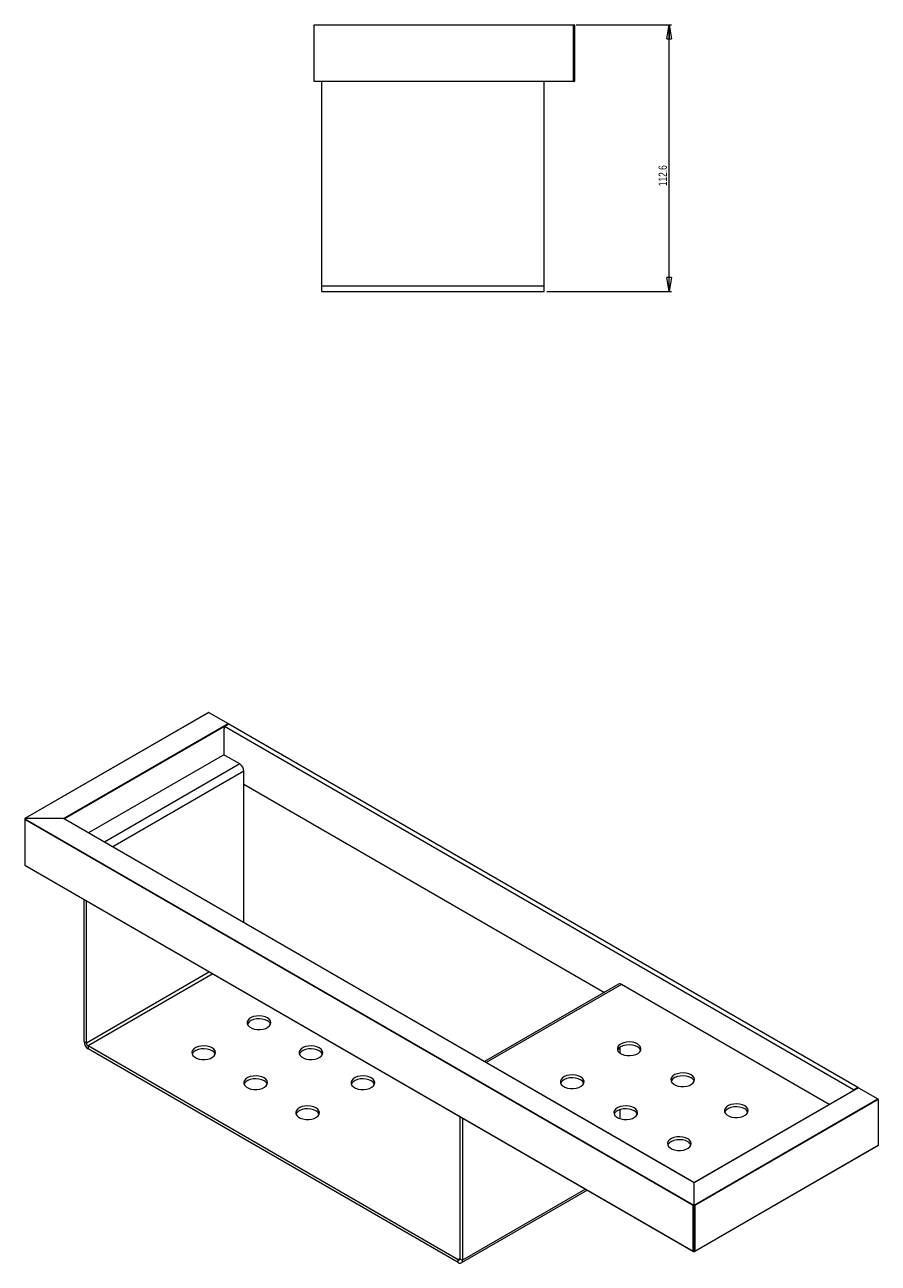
# Model space of a CAD drawing. Header units: millimetres. Extents: x -515 to 471, y -7 to 515.
# Tile 2 of 2: x 110 to 471, y -7 to 515. Entities that reach past the tile are written whole.
import ezdxf

# ---------------------------------------------------------------- set-up
doc = ezdxf.new("R2010")
doc.units = ezdxf.units.MM
doc.styles.add('SLDTEXTSTYLE0', font='TXT', dxfattribs={"width": 0.75})
doc.dimstyles.new('SLDDIMSTYLE1', dxfattribs={"dimtxt": 3.5, "dimasz": 6, "dimexe": 0, "dimexo": 0.0625, "dimgap": 0.875, "dimtad": 1, "dimtoh": 1, "dimdec": 1, "dimrnd": 1e-09, "dimzin": 12, "dimdsep": 46, "dimtxsty": 'SLDTEXTSTYLE0', "dimblk1": 'CLOSED', "dimblk2": 'CLOSED', "dimsah": 1, "dimcen": 0.09, "dimadec": 0, "dimazin": 0, "dimtfac": 1, "dimtofl": 0, "dimtmove": 0, "dimatfit": 3, "dimldrblk": 'CLOSED', "dimfxl": 1, "dimfrac": 2, "dimtolj": 1, "dimtzin": 12, "dimarcsym": 0})

# ---------------------------------------------------------------- blocks, each defined once
blk = doc.blocks.new('_CLOSED')
at = {"color": 0, "linetype": 'ByBlock', "lineweight": -2}
for p, q in [((-1, 0.166667), (0, 0)), ((-1, 0.166667), (-1, -0.166667)), ((0, 0), (-1, -0.166667)), ((0, 0), (-1, 0))]:
    blk.add_line(p, q, dxfattribs=at)
blk = doc.blocks.new('*D4')
at = {"color": 7, "linetype": 'Continuous', "lineweight": 0}
for p, q in [((343.27, 515.4), (383.55, 515.4)), ((382.55, 402.8), (382.55, 515.4)), ((330.8, 402.8), (383.55, 402.8))]:
    blk.add_line(p, q, dxfattribs=at)
at = {"color": 7, "linetype": 'Continuous', "lineweight": 0, "xscale": 6, "yscale": 6}
for p, rotation in [((382.55, 515.4, 0.1), 90), ((382.55, 402.8, 0.1), 270)]:
    blk.add_blockref('_CLOSED', p, dxfattribs=dict(at, rotation=rotation))
at = {"color": 7, "linetype": 'Continuous', "lineweight": 0, "insert": (378.04, 447.32), "char_height": 3.5, "attachment_point": 1, "rotation": 90, "style": 'SLDTEXTSTYLE0'}
blk.add_mtext('112.6', dxfattribs=at)

msp = doc.modelspace()

# ---------------------------------------------------------------- linework, layer by layer
at = {"color": 7, "linetype": 'Continuous', "lineweight": 15}
for p, q in [((232.553, 515.203), (232.553, 515.403)), ((232.553, 515.403), (342.27, 515.403)), ((232.553, 491.603), (232.553, 515.203)), ((342.07, 515.203), (232.553, 515.203)), ((342.27, 515.403), (342.07, 515.203)), ((342.07, 491.603), (342.07, 515.203)), ((342.27, 491.403), (342.27, 515.403)), ((342.27, 515.403), (342.353, 515.403)), ((342.553, 515.203), (342.553, 491.603)), ((232.553, 491.403), (232.553, 491.603)), ((232.553, 491.603), (342.07, 491.603)), ((342.27, 491.403), (232.553, 491.403)), ((235.803, 405.303), (235.803, 491.403)), ((329.803, 405.303), (329.803, 491.403)), ((342.07, 491.603), (342.27, 491.403)), ((342.353, 491.403), (342.27, 491.403)), ((235.803, 405.303), (329.803, 405.303)), ((235.803, 402.803), (235.803, 405.303)), ((235.803, 402.803), (329.803, 402.803)), ((329.803, 402.803), (329.803, 405.303)), ((187.986, 225.224), (110.446, 180.461)), ((188.086, 225.214), (110.504, 180.427)), ((188.086, 225.214), (196.289, 220.479)), ((126.851, 180.393), (196.289, 220.479)), ((196.571, 220.315), (194.804, 219.295)), ((462.161, 66.994), (196.571, 220.315)), ((194.804, 218.642), (194.521, 218.478)), ((194.521, 218.478), (194.804, 218.315)), ((194.804, 218.315), (194.804, 219.295)), ((460.393, 65.974), (194.804, 219.295)), ((202.971, 136.518), (202.971, 200.413)), ((202.971, 194.983), (355.22, 107.092)), ((110.446, 180.461), (110.446, 180.23)), ((110.446, 180.23), (110.446, 160.729)), ((110.504, 180.359), (392.947, 17.309)), ((392.664, 17.145), (110.504, 180.033)), ((110.504, 180.033), (110.504, 160.762)), ((393.006, 26.745), (126.851, 180.393)), ((393.006, 26.813), (127.051, 180.345)), ((110.446, 160.729), (392.806, -2.274)), ((110.504, 160.762), (392.664, -2.125)), ((135.442, 86.308), (135.442, 146.298)), ((136.503, 85.696), (136.503, 145.686)), ((361.173, 110.528), (304.582, 77.859)), ((135.442, 86.308), (136.503, 85.696)), ((293.48, -5.742), (137.21, 84.471)), ((137.21, 84.471), (137.21, 83.246)), ((361.716, 83.848), (361.716, 81.445)), ((293.48, -6.967), (137.21, 83.246)), ((462.344, 66.841), (393.006, 26.813)), ((462.444, 66.831), (393.006, 26.745)), ((462.161, 66.994), (460.393, 65.974)), ((460.393, 65.974), (460.393, 65.715)), ((462.161, 66.994), (462.161, 66.735)), ((462.444, 66.831), (470.646, 62.096)), ((361.716, 57.601), (361.716, 53.81)), ((393.064, 17.309), (470.646, 62.096)), ((470.787, 61.851), (393.347, 17.145)), ((470.787, 61.851), (470.787, 42.58)), ((294.188, 54.657), (294.188, -5.334)), ((295.248, 54.044), (295.248, -5.946)), ((393.206, -2.274), (470.746, 42.489)), ((393.347, -2.125), (470.787, 42.58)), ((294.73, -7.091), (347.94, 23.626)), ((392.664, -2.125), (392.664, 17.145)), ((393.347, 17.145), (393.347, -2.125)), ((293.48, -6.967), (293.48, -5.742)), ((294.188, -5.334), (295.248, -5.946))]:
    msp.add_line(p, q, dxfattribs=at)
at = {"color": 8, "linetype": 'Continuous', "lineweight": 15}
for p, q in [((194.804, 219.295), (127.192, 180.264)), ((201.203, 203.475), (144.094, 170.507)), ((202.971, 200.413), (147.629, 168.465)), ((188.462, 115.691), (136.503, 85.696)), ((189.876, 114.874), (137.21, 84.471)), ((362.423, 110.405), (305.314, 77.436)), ((347.207, 24.049), (295.248, -5.946)), ((294.188, -5.334), (293.48, -5.742))]:
    msp.add_line(p, q, dxfattribs=at)
at = {"color": 142, "linetype": 'Continuous', "lineweight": 0, "true_color": 0x0080c0}
for p, q in [((194.521, 218.478), (194.521, 207.114)), ((193.778, 206.945), (137.376, 174.385)), ((201.203, 203.475), (195.193, 206.945)), ((126.851, 180.393), (110.646, 180.393)), ((450.115, 59.781), (362.423, 110.405)), ((393.006, 26.813), (393.006, 26.745)), ((393.006, 26.745), (393.006, 26.813)), ((393.006, 17.39), (393.006, 26.745)), ((393.006, 17.39), (393.006, -2.207))]:
    msp.add_line(p, q, dxfattribs=at)
at = {"color": 7, "linetype": 'Continuous', "lineweight": 15, "flags": 128}
for points in [[(212.87, 96.309), (211.88, 96.752), (210.73, 97.04), (209.492, 97.153), (208.244, 97.085), (207.065, 96.84), (206.028, 96.433), (205.199, 95.89), (204.63, 95.245), (204.357, 94.539), (204.396, 93.816), (204.746, 93.121), (205.384, 92.499), (206.27, 91.987), (207.349, 91.619), (208.553, 91.417), (209.805, 91.394), (211.028, 91.552), (212.145, 91.88), (213.085, 92.359), (213.79, 92.957), (214.214, 93.638), (214.332, 94.358), (214.136, 95.073), (213.638, 95.737), (212.87, 96.309)], [(212.87, 95.084), (211.88, 95.527), (210.73, 95.815), (209.492, 95.928), (208.244, 95.86), (207.065, 95.615), (206.028, 95.208), (205.199, 94.665), (204.63, 94.021), (204.449, 93.655)], [(189.536, 83.654), (188.545, 84.098), (187.395, 84.385), (186.157, 84.498), (184.909, 84.43), (183.73, 84.185), (182.694, 83.779), (181.865, 83.236), (181.296, 82.591), (181.022, 81.885), (181.062, 81.162), (181.411, 80.467), (182.049, 79.844), (182.936, 79.333), (184.014, 78.964), (185.218, 78.762), (186.471, 78.74), (187.694, 78.898), (188.811, 79.226), (189.751, 79.705), (190.455, 80.303), (190.88, 80.984), (190.998, 81.704), (190.802, 82.419), (190.304, 83.083), (189.536, 83.654)], [(234.791, 83.654), (233.8, 84.098), (232.65, 84.385), (231.412, 84.498), (230.164, 84.43), (228.985, 84.185), (227.948, 83.779), (227.12, 83.236), (226.551, 82.591), (226.277, 81.885), (226.317, 81.162), (226.666, 80.467), (227.304, 79.844), (228.19, 79.333), (229.269, 78.964), (230.473, 78.762), (231.726, 78.74), (232.949, 78.898), (234.065, 79.226), (235.006, 79.705), (235.71, 80.303), (236.135, 80.984), (236.253, 81.704), (236.056, 82.419), (235.559, 83.083), (234.791, 83.654)], [(369.141, 85.3), (368.151, 85.744), (367, 86.031), (365.762, 86.144), (364.515, 86.076), (363.335, 85.831), (362.299, 85.424), (361.47, 84.881), (360.901, 84.237), (360.628, 83.531), (360.667, 82.808), (361.017, 82.113), (361.655, 81.49), (362.541, 80.978), (363.62, 80.61), (364.823, 80.408), (366.076, 80.385), (367.299, 80.543), (368.416, 80.872), (369.356, 81.35), (370.06, 81.949), (370.485, 82.629), (370.603, 83.35), (370.407, 84.064), (369.909, 84.728), (369.141, 85.3)], [(369.141, 84.075), (368.151, 84.519), (367, 84.806), (365.762, 84.919), (364.515, 84.851), (363.335, 84.606), (362.299, 84.199), (361.47, 83.657), (360.901, 83.012), (360.719, 82.647)], [(189.536, 82.43), (188.545, 82.873), (187.395, 83.16), (186.157, 83.274), (184.909, 83.206), (183.73, 82.96), (182.694, 82.554), (181.865, 82.011), (181.296, 81.366), (181.114, 81.001)], [(234.791, 82.43), (233.8, 82.873), (232.65, 83.16), (231.412, 83.274), (230.164, 83.206), (228.985, 82.96), (227.948, 82.554), (227.12, 82.011), (226.551, 81.366), (226.369, 81.001)], [(211.456, 71), (210.466, 71.444), (209.315, 71.731), (208.078, 71.844), (206.83, 71.776), (205.651, 71.531), (204.614, 71.124), (203.785, 70.581), (203.216, 69.937), (202.943, 69.231), (202.982, 68.508), (203.332, 67.813), (203.97, 67.19), (204.856, 66.678), (205.935, 66.31), (207.138, 66.108), (208.391, 66.085), (209.614, 66.243), (210.731, 66.572), (211.671, 67.05), (212.376, 67.649), (212.8, 68.329), (212.918, 69.05), (212.722, 69.764), (212.224, 70.428), (211.456, 71)], [(211.456, 69.775), (210.466, 70.219), (209.315, 70.506), (208.078, 70.619), (206.83, 70.551), (205.651, 70.306), (204.614, 69.899), (203.785, 69.357), (203.216, 68.712), (203.034, 68.347)], [(256.711, 71), (255.721, 71.444), (254.57, 71.731), (253.332, 71.844), (252.085, 71.776), (250.905, 71.531), (249.869, 71.124), (249.04, 70.581), (248.471, 69.937), (248.198, 69.231), (248.237, 68.508), (248.587, 67.813), (249.225, 67.19), (250.111, 66.678), (251.19, 66.31), (252.393, 66.108), (253.646, 66.085), (254.869, 66.243), (255.986, 66.572), (256.926, 67.05), (257.63, 67.649), (258.055, 68.329), (258.173, 69.05), (257.977, 69.764), (257.479, 70.428), (256.711, 71)], [(256.711, 69.775), (255.721, 70.219), (254.57, 70.506), (253.332, 70.619), (252.085, 70.551), (250.905, 70.306), (249.869, 69.899), (249.04, 69.357), (248.471, 68.712), (248.289, 68.347)], [(345.099, 71.421), (344.109, 71.865), (342.959, 72.152), (341.721, 72.265), (340.473, 72.197), (339.294, 71.952), (338.257, 71.545), (337.428, 71.003), (336.859, 70.358), (336.586, 69.652), (336.625, 68.929), (336.975, 68.234), (337.613, 67.611), (338.499, 67.099), (339.578, 66.731), (340.782, 66.529), (342.034, 66.507), (343.257, 66.664), (344.374, 66.993), (345.314, 67.471), (346.019, 68.07), (346.443, 68.75), (346.561, 69.471), (346.365, 70.185), (345.867, 70.849), (345.099, 71.421)], [(345.099, 70.196), (344.109, 70.64), (342.959, 70.927), (341.721, 71.04), (340.473, 70.972), (339.294, 70.727), (338.257, 70.32), (337.428, 69.778), (336.859, 69.133), (336.678, 68.768)], [(391.768, 72.238), (390.778, 72.681), (389.628, 72.968), (388.39, 73.082), (387.142, 73.013), (385.963, 72.768), (384.926, 72.362), (384.097, 71.819), (383.528, 71.174), (383.255, 70.468), (383.294, 69.745), (383.644, 69.05), (384.282, 68.427), (385.168, 67.916), (386.247, 67.548), (387.451, 67.346), (388.703, 67.323), (389.926, 67.481), (391.043, 67.809), (391.983, 68.288), (392.688, 68.886), (393.112, 69.567), (393.23, 70.287), (393.034, 71.002), (392.536, 71.666), (391.768, 72.238)], [(391.768, 71.013), (390.778, 71.456), (389.628, 71.744), (388.39, 71.857), (387.142, 71.789), (385.963, 71.544), (384.926, 71.137), (384.097, 70.594), (383.528, 69.949), (383.347, 69.584)], [(233.376, 58.346), (232.386, 58.789), (231.236, 59.077), (229.998, 59.19), (228.75, 59.122), (227.571, 58.877), (226.534, 58.47), (225.705, 57.927), (225.136, 57.282), (224.863, 56.576), (224.902, 55.853), (225.252, 55.158), (225.89, 54.536), (226.776, 54.024), (227.855, 53.656), (229.059, 53.454), (230.311, 53.431), (231.535, 53.589), (232.651, 53.917), (233.591, 54.396), (234.296, 54.994), (234.72, 55.675), (234.838, 56.395), (234.642, 57.11), (234.145, 57.774), (233.376, 58.346)], [(233.376, 57.121), (232.386, 57.564), (231.236, 57.852), (229.998, 57.965), (228.75, 57.897), (227.571, 57.652), (226.534, 57.245), (225.705, 56.702), (225.136, 56.058), (224.955, 55.692)], [(367.727, 58.359), (366.736, 58.802), (365.586, 59.089), (364.348, 59.203), (363.1, 59.135), (361.921, 58.889), (360.885, 58.483), (360.056, 57.94), (359.487, 57.295), (359.213, 56.589), (359.253, 55.866), (359.602, 55.171), (360.24, 54.548), (361.127, 54.037), (362.205, 53.669), (363.409, 53.467), (364.662, 53.444), (365.885, 53.602), (367.002, 53.93), (367.942, 54.409), (368.646, 55.007), (369.071, 55.688), (369.189, 56.408), (368.993, 57.123), (368.495, 57.787), (367.727, 58.359)], [(367.727, 57.134), (366.736, 57.577), (365.586, 57.865), (364.348, 57.978), (363.1, 57.91), (361.921, 57.665), (360.885, 57.258), (360.056, 56.715), (359.487, 56.071), (359.305, 55.705)], [(414.396, 59.175), (413.405, 59.618), (412.255, 59.906), (411.017, 60.019), (409.769, 59.951), (408.59, 59.706), (407.554, 59.299), (406.725, 58.756), (406.156, 58.112), (405.882, 57.406), (405.922, 56.682), (406.271, 55.988), (406.909, 55.365), (407.796, 54.853), (408.874, 54.485), (410.078, 54.283), (411.331, 54.26), (412.554, 54.418), (413.671, 54.747), (414.611, 55.225), (415.315, 55.824), (415.74, 56.504), (415.858, 57.225), (415.662, 57.939), (415.164, 58.603), (414.396, 59.175)], [(414.396, 57.95), (413.405, 58.394), (412.255, 58.681), (411.017, 58.794), (409.769, 58.726), (408.59, 58.481), (407.554, 58.074), (406.725, 57.532), (406.156, 56.887), (405.974, 56.522)], [(390.354, 45.296), (389.364, 45.74), (388.213, 46.027), (386.976, 46.14), (385.728, 46.072), (384.549, 45.827), (383.512, 45.42), (382.683, 44.878), (382.114, 44.233), (381.841, 43.527), (381.88, 42.804), (382.23, 42.109), (382.868, 41.486), (383.754, 40.974), (384.833, 40.606), (386.036, 40.404), (387.289, 40.381), (388.512, 40.539), (389.629, 40.868), (390.569, 41.346), (391.274, 41.945), (391.698, 42.625), (391.816, 43.346), (391.62, 44.06), (391.122, 44.724), (390.354, 45.296)], [(390.354, 44.071), (389.364, 44.515), (388.213, 44.802), (386.976, 44.915), (385.728, 44.847), (384.549, 44.602), (383.512, 44.195), (382.683, 43.653), (382.114, 43.008), (381.932, 42.643)]]:
    msp.add_lwpolyline(points, dxfattribs=at)
at = {"color": 7, "linetype": 'Continuous', "lineweight": 15}
for centre, radius, start, end in [((342.353, 515.203), 0.2, 0, 90), ((342.353, 491.603), 0.2, 270, 0), ((188.028, 225.132), 0.101, 54.38242, 114.30712), ((196.123, 220.22), 0.307, 2.60548, 57.39452), ((110.64, 180.682), 0.289, 241.95976, 271.1441), ((110.64, 180.105), 0.289, 88.8559, 118.04024), ((211.632, 92.56), 2.811, 22.92609, 63.85951), ((139.28, 86.483), 3.842, 182.60548, 237.39452), ((138.038, 85.765), 1.537, 182.60548, 237.39452), ((367.902, 81.552), 2.811, 22.92609, 63.85951), ((188.297, 79.906), 2.811, 22.92609, 63.85951), ((233.552, 79.906), 2.811, 22.92609, 63.85951), ((210.217, 67.252), 2.811, 22.92609, 63.85951), ((255.472, 67.252), 2.811, 22.92609, 63.85951), ((343.861, 67.673), 2.811, 22.92609, 63.85951), ((390.53, 68.489), 2.811, 22.92609, 63.85951), ((462.385, 66.749), 0.101, 54.38242, 114.30712), ((413.157, 55.427), 2.811, 22.92609, 63.85951), ((470.48, 61.837), 0.307, 2.60548, 57.39452), ((232.138, 54.597), 2.811, 22.92609, 63.85951), ((366.488, 54.61), 2.811, 22.92609, 63.85951), ((389.115, 41.548), 2.811, 22.92609, 63.85951), ((470.692, 42.568), 0.0959, 304.05635, 7.25583), ((392.906, 17.4), 0.101, 294.37466, 354.3052), ((393.106, 17.4), 0.101, 185.6948, 245.62534), ((392.906, -2.197), 0.101, 294.37466, 354.3052), ((393.106, -2.197), 0.101, 185.6948, 245.62534), ((293.756, -5.404), 0.437, 230.79671, 9.21404), ((294.171, -6.121), 1.092, 230.79671, 9.21404)]:
    msp.add_arc(centre, radius, start, end, dxfattribs=at)
at = {"color": 142, "linetype": 'Continuous', "lineweight": 0, "true_color": 0x0080c0}
for centre, radius, start, end in [((194.485, 205.58), 1.537, 62.60967, 117.39033), ((199.133, 200.239), 3.842, 2.60548, 57.39452), ((361.691, 109.382), 1.257, 54.38242, 114.30712)]:
    msp.add_arc(centre, radius, start, end, dxfattribs=at)
at = {"color": 7, "linetype": 'Continuous', "lineweight": 15}
for centre, major_axis, ratio, start_param, end_param in [((110.646, 180.114), (-0.141, 0.245), 0.5773346, 6.2831447, 7.853941), ((110.646, 180.345), (0.2, -0.115), 0.0000704, 2.3562351, 3.1416333), ((110.646, 160.844), (0.2, 0.115), 0.0000704, 2.3561539, 3.1416333), ((392.806, 17.227), (0.2, 0.115), 0.0000704, 0.7853575, 2.3561539), ((393.206, 17.227), (0.2, -0.115), 0.0000704, 0.7854388, 2.3562351), ((392.806, -2.043), (-0.141, 0.245), 0.5773346, 1.5707557, 3.141552), ((393.206, -2.043), (0.141, 0.245), 0.5773346, 3.1416333, 4.7124296)]:
    msp.add_ellipse(centre, major_axis=major_axis, ratio=ratio, start_param=start_param, end_param=end_param, dxfattribs=at)
at = {"color": 142, "linetype": 'Continuous', "lineweight": 0, "true_color": 0x0080c0}
msp.add_ellipse((126.851, 180.23), major_axis=(0.283, 0), ratio=0.5773815, start_param=0.7854794, end_param=1.5707963, dxfattribs=at)
msp.add_ellipse((126.851, 180.23), major_axis=(0.283, 0), ratio=0.5773815, start_param=0.7854794, end_param=1.5707963, dxfattribs=at)

# ---------------------------------------------------------------- dimensions: what is measured, and where the dimension line sits
at = {"color": 7, "linetype": 'Continuous', "lineweight": 0}
dim = msp.add_linear_dim(base=(382.553, 515.403), p1=(329.803, 402.803), p2=(342.27, 515.403), angle=90, dimstyle='SLDDIMSTYLE1', dxfattribs=at)
dim.commit()
dim.dimension.update_dxf_attribs({"geometry": '*D4', "text_midpoint": (382.553, 453.142), "dimtype": 160})

doc.saveas('drawing.dxf')
